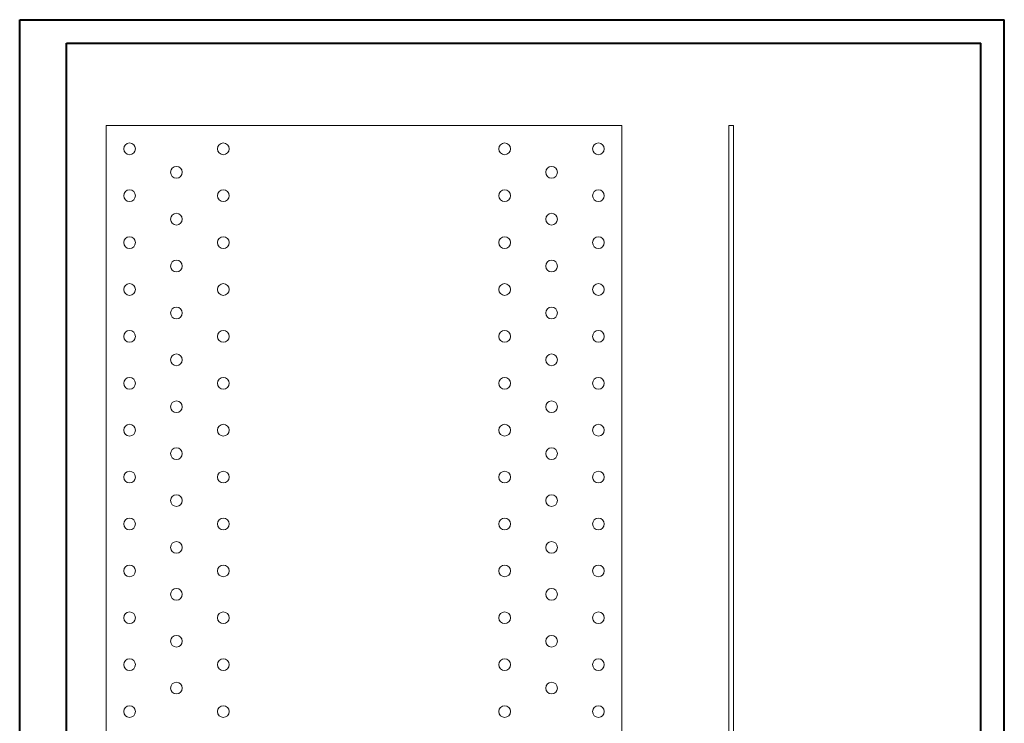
# Model space of a CAD drawing. Header units: millimetres. Extents: x 0 to 210, y 0 to 297.
# Tile 3 of 3: x 0 to 210, y 147 to 297. Entities that reach past the tile are written whole.
import ezdxf

# ---------------------------------------------------------------- set-up
doc = ezdxf.new("R2010")
doc.units = ezdxf.units.MM

msp = doc.modelspace()

# ---------------------------------------------------------------- linework, layer by layer
at = {"color": 7, "linetype": 'Continuous', "lineweight": 40}
for p, q in [((0.08, 0.21), (0.08, 297.21)), ((0.08, 297.21), (210.08, 297.21)), ((210.08, 0.21), (210.08, 297.21)), ((210.08, 292.21), (210.08, 297.21)), ((10.08, 292.21), (205.08, 292.21)), ((10.08, 5.21), (10.08, 292.21)), ((205.08, 5.21), (205.08, 292.21))]:
    msp.add_line(p, q, dxfattribs=at)
at = {"color": 7, "linetype": 'Continuous', "lineweight": 15}
for p, q in [((128.51, 274.68), (18.51, 274.68)), ((18.51, 274.68), (18.51, 86.04)), ((128.51, 86.04), (128.51, 274.68)), ((151.33, 274.68), (151.33, 86.04)), ((151.33, 274.68), (152.33, 274.68)), ((152.33, 274.68), (152.33, 86.04))]:
    msp.add_line(p, q, dxfattribs=at)
for centre in [(23.51, 269.68), (43.51, 269.68), (103.51, 269.68), (123.51, 269.68), (33.51, 264.68), (113.51, 264.68), (23.51, 259.68), (43.51, 259.68), (103.51, 259.68), (123.51, 259.68), (33.51, 254.68), (113.51, 254.68), (23.51, 249.68), (43.51, 249.68), (103.51, 249.68), (123.51, 249.68), (33.51, 244.68), (113.51, 244.68), (23.51, 239.68), (43.51, 239.68), (103.51, 239.68), (123.51, 239.68), (33.51, 234.68), (113.51, 234.68), (23.51, 229.68), (43.51, 229.68), (103.51, 229.68), (123.51, 229.68), (33.51, 224.68), (113.51, 224.68), (23.51, 219.68), (43.51, 219.68), (103.51, 219.68), (123.51, 219.68), (33.51, 214.68), (113.51, 214.68), (23.51, 209.68), (43.51, 209.68), (103.51, 209.68), (123.51, 209.68), (33.51, 204.68), (113.51, 204.68), (23.51, 199.68), (43.51, 199.68), (103.51, 199.68), (123.51, 199.68), (33.51, 194.68), (113.51, 194.68), (23.51, 189.68), (43.51, 189.68), (103.51, 189.68), (123.51, 189.68), (33.51, 184.68), (113.51, 184.68), (23.51, 179.68), (43.51, 179.68), (103.51, 179.68), (123.51, 179.68), (33.51, 174.68), (113.51, 174.68), (23.51, 169.68), (43.51, 169.68), (103.51, 169.68), (123.51, 169.68), (33.51, 164.68), (113.51, 164.68), (23.51, 159.68), (43.51, 159.68), (103.51, 159.68), (123.51, 159.68), (33.51, 154.68), (113.51, 154.68), (23.51, 149.68), (43.51, 149.68), (103.51, 149.68), (123.51, 149.68)]:
    msp.add_circle(centre, 1.25, dxfattribs=at)

doc.saveas('drawing.dxf')
